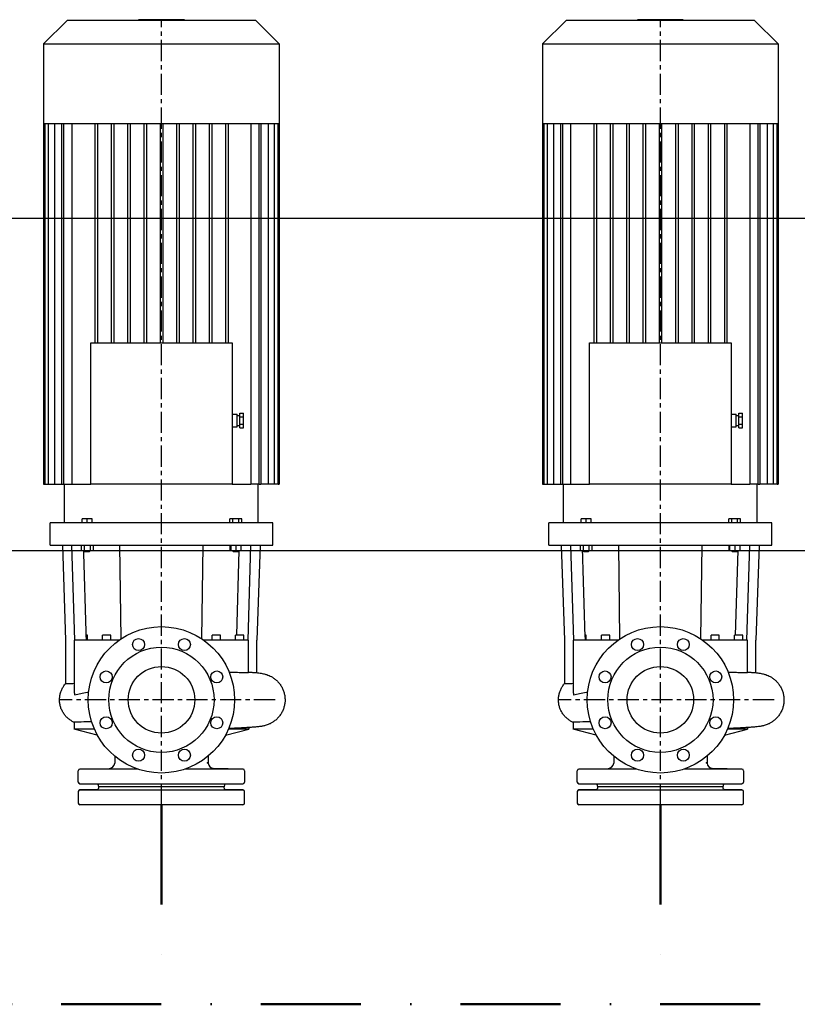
# Model space of a CAD drawing. Header units: millimetres. Extents: x 196 to 1773810, y -221320 to 153872.
# Tile 243 of 256: x 1201025 to 1202194, y -200257 to -198777. Entities that reach past the tile are written whole.
import ezdxf

# ---------------------------------------------------------------- set-up
doc = ezdxf.new("R2010")
doc.units = ezdxf.units.MM
doc.linetypes.add('CENTER', pattern=[50.8, 31.75, -6.35, 6.35, -6.35])
doc.linetypes.add('DASHDOT', pattern=[1, 0.5, -0.25, 0, -0.25])
for name, color, linetype, lineweight in [('00_Основной', 163, 'Continuous', 40), ('эл.освещ', 1, 'Continuous', 50), ('электрика', 1, 'Continuous', 140), ('中心线', 1, 'CENTER', 25)]:
    doc.layers.add(name, color=color, linetype=linetype, lineweight=lineweight)
doc.styles.add('Times New Roman', font='times.ttf')

msp = doc.modelspace()

# ---------------------------------------------------------------- linework, layer by layer
at = {"color": 252, "lineweight": 30, "ltscale": 10, "elevation": 0}
msp.add_lwpolyline([(1200260.7, -199075.2), (1202964.9, -199075.2), (1202964.9, -199575.2), (1200260.7, -199575.2)], close=True, dxfattribs=at)
at = {"layer": '00_Основной', "lineweight": 25, "ltscale": 10}
for p, q in [((1201096.1, -198778, 0), (1201060.7, -198813.4, 0)), ((1201379.5, -198778, 0), (1201096.1, -198778, 0)), ((1201272.3, -198777, 0), (1201203.4, -198777, 0)), ((1201203.4, -198778, 0), (1201203.4, -198777, 0)), ((1201272.3, -198778, 0), (1201272.3, -198777, 0)), ((1201379.5, -198778, 0), (1201414.9, -198813.4, 0)), ((1201846.1, -198778, 0), (1201810.7, -198813.4, 0)), ((1202129.5, -198778, 0), (1201846.1, -198778, 0)), ((1202022.3, -198777, 0), (1201953.4, -198777, 0)), ((1201953.4, -198778, 0), (1201953.4, -198777, 0)), ((1202022.3, -198778, 0), (1202022.3, -198777, 0)), ((1202129.5, -198778, 0), (1202164.9, -198813.4, 0)), ((1201060.7, -198813.4, 0), (1201414.9, -198813.4, 0)), ((1201060.7, -198813.4, 0), (1201060.7, -198933.1, 0)), ((1201414.9, -198813.4, 0), (1201414.9, -198933.1, 0)), ((1201810.7, -198813.4, 0), (1202164.9, -198813.4, 0)), ((1201810.7, -198813.4, 0), (1201810.7, -198933.1, 0)), ((1202164.9, -198813.4, 0), (1202164.9, -198933.1, 0)), ((1201060.7, -198933.1, 0), (1201062.4, -198933.1, 0)), ((1201060.7, -198933.1, 0), (1201060.7, -199475.2, 0)), ((1201062.4, -198933.1, 0), (1201067.8, -198933.1, 0)), ((1201062.4, -198933.1, 0), (1201062.4, -199475.2, 0)), ((1201067.7, -198933.1, 0), (1201067.7, -199475.2, 0)), ((1201067.8, -198933.1, 0), (1201077.1, -198933.1, 0)), ((1201076.9, -198933.1, 0), (1201076.9, -199475.2, 0)), ((1201077.1, -198933.1, 0), (1201091.1, -198933.1, 0)), ((1201088.2, -199475.2, 0), (1201088.2, -198933.1, 0)), ((1201090.7, -198933.1, 0), (1201090.7, -199475.2, 0)), ((1201091.1, -198933.1, 0), (1201138.6, -198933.1, 0)), ((1201103.4, -199475.2, 0), (1201103.4, -198933.1, 0)), ((1201137.8, -198933.1, 0), (1201137.8, -199262.7, 0)), ((1201138.6, -198933.1, 0), (1201163.4, -198933.1, 0)), ((1201141.6, -198933.1, 0), (1201141.6, -199262.7, 0)), ((1201162.3, -198933.1, 0), (1201162.3, -199262.7, 0)), ((1201163.4, -198933.1, 0), (1201188.2, -198933.1, 0)), ((1201166.1, -198933.1, 0), (1201166.1, -199262.7, 0)), ((1201186.8, -198933.1, 0), (1201186.8, -199262.7, 0)), ((1201188.2, -198933.1, 0), (1201213, -198933.1, 0)), ((1201190.7, -198933.1, 0), (1201190.7, -199262.7, 0)), ((1201211.4, -198933.1, 0), (1201211.4, -199262.7, 0)), ((1201213, -198933.1, 0), (1201237.8, -198933.1, 0)), ((1201215.2, -198933.1, 0), (1201215.2, -199262.7, 0)), ((1201235.9, -198933.1, 0), (1201235.9, -199262.7, 0)), ((1201237.8, -198933.1, 0), (1201262.6, -198933.1, 0)), ((1201239.7, -198933.1, 0), (1201239.7, -199262.7, 0)), ((1201260.4, -198933.1, 0), (1201260.4, -199262.7, 0)), ((1201262.6, -198933.1, 0), (1201287.4, -198933.1, 0)), ((1201264.3, -198933.1, 0), (1201264.3, -199262.7, 0)), ((1201285, -198933.1, 0), (1201285, -199262.7, 0)), ((1201287.4, -198933.1, 0), (1201312.2, -198933.1, 0)), ((1201288.8, -198933.1, 0), (1201288.8, -199262.7, 0)), ((1201309.5, -198933.1, 0), (1201309.5, -199262.7, 0)), ((1201312.2, -198933.1, 0), (1201337, -198933.1, 0)), ((1201313.3, -198933.1, 0), (1201313.3, -199262.7, 0)), ((1201334, -198933.1, 0), (1201334, -199262.7, 0)), ((1201337, -198933.1, 0), (1201384.6, -198933.1, 0)), ((1201337.9, -198933.1, 0), (1201337.9, -199262.7, 0)), ((1201372.2, -198933.1, 0), (1201372.2, -199475.2, 0)), ((1201384.6, -198933.1, 0), (1201398.6, -198933.1, 0)), ((1201384.9, -199475.2, 0), (1201384.9, -198933.1, 0)), ((1201387.4, -198933.1, 0), (1201387.4, -199475.2, 0)), ((1201398.6, -198933.1, 0), (1201407.9, -198933.1, 0)), ((1201398.7, -199475.2, 0), (1201398.7, -198933.1, 0)), ((1201407.9, -198933.1, 0), (1201413.2, -198933.1, 0)), ((1201407.9, -199475.2, 0), (1201407.9, -198933.1, 0)), ((1201413.2, -198933.1, 0), (1201414.9, -198933.1, 0)), ((1201413.2, -199475.2, 0), (1201413.2, -198933.1, 0)), ((1201414.9, -198933.1, 0), (1201414.9, -199475.2, 0)), ((1201810.7, -198933.1, 0), (1201812.4, -198933.1, 0)), ((1201810.7, -198933.1, 0), (1201810.7, -199475.2, 0)), ((1201812.4, -198933.1, 0), (1201817.8, -198933.1, 0)), ((1201812.4, -198933.1, 0), (1201812.4, -199475.2, 0)), ((1201817.7, -198933.1, 0), (1201817.7, -199475.2, 0)), ((1201817.8, -198933.1, 0), (1201827.1, -198933.1, 0)), ((1201826.9, -198933.1, 0), (1201826.9, -199475.2, 0)), ((1201827.1, -198933.1, 0), (1201841.1, -198933.1, 0)), ((1201838.2, -199475.2, 0), (1201838.2, -198933.1, 0)), ((1201840.7, -198933.1, 0), (1201840.7, -199475.2, 0)), ((1201841.1, -198933.1, 0), (1201888.6, -198933.1, 0)), ((1201853.4, -199475.2, 0), (1201853.4, -198933.1, 0)), ((1201887.8, -198933.1, 0), (1201887.8, -199262.7, 0)), ((1201888.6, -198933.1, 0), (1201913.4, -198933.1, 0)), ((1201891.6, -198933.1, 0), (1201891.6, -199262.7, 0)), ((1201912.3, -198933.1, 0), (1201912.3, -199262.7, 0)), ((1201913.4, -198933.1, 0), (1201938.2, -198933.1, 0)), ((1201916.1, -198933.1, 0), (1201916.1, -199262.7, 0)), ((1201936.8, -198933.1, 0), (1201936.8, -199262.7, 0)), ((1201938.2, -198933.1, 0), (1201963, -198933.1, 0)), ((1201940.7, -198933.1, 0), (1201940.7, -199262.7, 0)), ((1201961.4, -198933.1, 0), (1201961.4, -199262.7, 0)), ((1201963, -198933.1, 0), (1201987.8, -198933.1, 0)), ((1201965.2, -198933.1, 0), (1201965.2, -199262.7, 0)), ((1201985.9, -198933.1, 0), (1201985.9, -199262.7, 0)), ((1201987.8, -198933.1, 0), (1202012.6, -198933.1, 0)), ((1201989.7, -198933.1, 0), (1201989.7, -199262.7, 0)), ((1202010.4, -198933.1, 0), (1202010.4, -199262.7, 0)), ((1202012.6, -198933.1, 0), (1202037.4, -198933.1, 0)), ((1202014.3, -198933.1, 0), (1202014.3, -199262.7, 0)), ((1202035, -198933.1, 0), (1202035, -199262.7, 0)), ((1202037.4, -198933.1, 0), (1202062.2, -198933.1, 0)), ((1202038.8, -198933.1, 0), (1202038.8, -199262.7, 0)), ((1202059.5, -198933.1, 0), (1202059.5, -199262.7, 0)), ((1202062.2, -198933.1, 0), (1202087, -198933.1, 0)), ((1202063.3, -198933.1, 0), (1202063.3, -199262.7, 0)), ((1202084, -198933.1, 0), (1202084, -199262.7, 0)), ((1202087, -198933.1, 0), (1202134.6, -198933.1, 0)), ((1202087.9, -198933.1, 0), (1202087.9, -199262.7, 0)), ((1202122.2, -198933.1, 0), (1202122.2, -199475.2, 0)), ((1202134.6, -198933.1, 0), (1202148.6, -198933.1, 0)), ((1202134.9, -199475.2, 0), (1202134.9, -198933.1, 0)), ((1202137.4, -198933.1, 0), (1202137.4, -199475.2, 0)), ((1202148.6, -198933.1, 0), (1202157.9, -198933.1, 0)), ((1202148.7, -199475.2, 0), (1202148.7, -198933.1, 0)), ((1202157.9, -198933.1, 0), (1202163.2, -198933.1, 0)), ((1202157.9, -199475.2, 0), (1202157.9, -198933.1, 0)), ((1202163.2, -198933.1, 0), (1202164.9, -198933.1, 0)), ((1202163.2, -199475.2, 0), (1202163.2, -198933.1, 0)), ((1202164.9, -198933.1, 0), (1202164.9, -199475.2, 0)), ((1201131.5, -199475.2, 0), (1201131.5, -199262.7, 0)), ((1201131.5, -199262.7, 0), (1201344.1, -199262.7, 0)), ((1201344.1, -199262.7, 0), (1201344.1, -199475.2, 0)), ((1201881.5, -199475.2, 0), (1201881.5, -199262.7, 0)), ((1201881.5, -199262.7, 0), (1202094.1, -199262.7, 0)), ((1202094.1, -199262.7, 0), (1202094.1, -199475.2, 0)), ((1201344.1, -199369.9, 0), (1201351.8, -199369.9, 0)), ((1201351.8, -199379.5, 0), (1201351.8, -199369.9, 0)), ((1201351.8, -199371.8, 0), (1201355.6, -199371.8, 0)), ((1201355.6, -199368.4, 0), (1201361.3, -199368.4, 0)), ((1201355.6, -199373.9, 0), (1201355.6, -199368.4, 0)), ((1201355.6, -199373.9, 0), (1201361.3, -199373.9, 0)), ((1201355.6, -199385, 0), (1201355.6, -199373.9, 0)), ((1201361.3, -199373.9, 0), (1201361.3, -199368.4, 0)), ((1201361.3, -199385, 0), (1201361.3, -199373.9, 0)), ((1202094.1, -199369.9, 0), (1202101.8, -199369.9, 0)), ((1202101.8, -199379.5, 0), (1202101.8, -199369.9, 0)), ((1202101.8, -199371.8, 0), (1202105.6, -199371.8, 0)), ((1202105.6, -199368.4, 0), (1202111.3, -199368.4, 0)), ((1202105.6, -199373.9, 0), (1202105.6, -199368.4, 0)), ((1202105.6, -199373.9, 0), (1202111.3, -199373.9, 0)), ((1202105.6, -199385, 0), (1202105.6, -199373.9, 0)), ((1202111.3, -199373.9, 0), (1202111.3, -199368.4, 0)), ((1202111.3, -199385, 0), (1202111.3, -199373.9, 0)), ((1201344.1, -199389, 0), (1201351.8, -199389, 0)), ((1201351.8, -199389, 0), (1201351.8, -199379.5, 0)), ((1201351.8, -199387.1, 0), (1201355.6, -199387.1, 0)), ((1201355.6, -199385, 0), (1201361.3, -199385, 0)), ((1201355.6, -199390.5, 0), (1201355.6, -199385, 0)), ((1201355.6, -199390.5, 0), (1201361.3, -199390.5, 0)), ((1201361.3, -199390.5, 0), (1201361.3, -199385, 0)), ((1202094.1, -199389, 0), (1202101.8, -199389, 0)), ((1202101.8, -199389, 0), (1202101.8, -199379.5, 0)), ((1202101.8, -199387.1, 0), (1202105.6, -199387.1, 0)), ((1202105.6, -199385, 0), (1202111.3, -199385, 0)), ((1202105.6, -199390.5, 0), (1202105.6, -199385, 0)), ((1202105.6, -199390.5, 0), (1202111.3, -199390.5, 0)), ((1202111.3, -199390.5, 0), (1202111.3, -199385, 0)), ((1201060.7, -199475.2, 0), (1201062.4, -199475.2, 0)), ((1201062.4, -199475.2, 0), (1201064.3, -199475.2, 0)), ((1201064.3, -199475.2, 0), (1201067.7, -199475.2, 0)), ((1201067.7, -199475.2, 0), (1201069.6, -199475.2, 0)), ((1201069.6, -199475.2, 0), (1201076.9, -199475.2, 0)), ((1201076.9, -199475.2, 0), (1201078.8, -199475.2, 0)), ((1201078.8, -199475.2, 0), (1201088.2, -199475.2, 0)), ((1201088.2, -199475.2, 0), (1201090.7, -199475.2, 0)), ((1201090.7, -199475.2, 0), (1201092.7, -199475.2, 0)), ((1201092.3, -199533.2, 0), (1201092.3, -199475.2, 0)), ((1201092.7, -199475.2, 0), (1201103.4, -199475.2, 0)), ((1201103.4, -199475.2, 0), (1201131.5, -199475.2, 0)), ((1201344.1, -199475.2, 0), (1201131.5, -199475.2, 0)), ((1201344.1, -199475.2, 0), (1201372.2, -199475.2, 0)), ((1201383, -199475.2, 0), (1201372.2, -199475.2, 0)), ((1201384.9, -199475.2, 0), (1201383, -199475.2, 0)), ((1201383.4, -199533.2, 0), (1201383.4, -199475.2, 0)), ((1201384.9, -199475.2, 0), (1201387.4, -199475.2, 0)), ((1201396.8, -199475.2, 0), (1201387.4, -199475.2, 0)), ((1201398.7, -199475.2, 0), (1201396.8, -199475.2, 0)), ((1201406, -199475.2, 0), (1201398.7, -199475.2, 0)), ((1201407.9, -199475.2, 0), (1201406, -199475.2, 0)), ((1201411.3, -199475.2, 0), (1201407.9, -199475.2, 0)), ((1201413.2, -199475.2, 0), (1201411.3, -199475.2, 0)), ((1201413.2, -199475.2, 0), (1201414.9, -199475.2, 0)), ((1201810.7, -199475.2, 0), (1201812.4, -199475.2, 0)), ((1201812.4, -199475.2, 0), (1201814.3, -199475.2, 0)), ((1201814.3, -199475.2, 0), (1201817.7, -199475.2, 0)), ((1201817.7, -199475.2, 0), (1201819.6, -199475.2, 0)), ((1201819.6, -199475.2, 0), (1201826.9, -199475.2, 0)), ((1201826.9, -199475.2, 0), (1201828.8, -199475.2, 0)), ((1201828.8, -199475.2, 0), (1201838.2, -199475.2, 0)), ((1201838.2, -199475.2, 0), (1201840.7, -199475.2, 0)), ((1201840.7, -199475.2, 0), (1201842.7, -199475.2, 0)), ((1201842.3, -199533.2, 0), (1201842.3, -199475.2, 0)), ((1201842.7, -199475.2, 0), (1201853.4, -199475.2, 0)), ((1201853.4, -199475.2, 0), (1201881.5, -199475.2, 0)), ((1202094.1, -199475.2, 0), (1201881.5, -199475.2, 0)), ((1202094.1, -199475.2, 0), (1202122.2, -199475.2, 0)), ((1202133, -199475.2, 0), (1202122.2, -199475.2, 0)), ((1202134.9, -199475.2, 0), (1202133, -199475.2, 0)), ((1202133.4, -199533.2, 0), (1202133.4, -199475.2, 0)), ((1202134.9, -199475.2, 0), (1202137.4, -199475.2, 0)), ((1202146.8, -199475.2, 0), (1202137.4, -199475.2, 0)), ((1202148.7, -199475.2, 0), (1202146.8, -199475.2, 0)), ((1202156, -199475.2, 0), (1202148.7, -199475.2, 0)), ((1202157.9, -199475.2, 0), (1202156, -199475.2, 0)), ((1202161.3, -199475.2, 0), (1202157.9, -199475.2, 0)), ((1202163.2, -199475.2, 0), (1202161.3, -199475.2, 0)), ((1202163.2, -199475.2, 0), (1202164.9, -199475.2, 0)), ((1201405.4, -199533.2, 0), (1201070.3, -199533.2, 0)), ((1201070.3, -199566.8, 0), (1201070.3, -199533.2, 0)), ((1201126.1, -199527.1, 0), (1201118.5, -199527.1, 0)), ((1201118.5, -199533.2, 0), (1201118.5, -199527.1, 0)), ((1201126.1, -199533.2, 0), (1201126.1, -199527.1, 0)), ((1201133.8, -199527.1, 0), (1201126.1, -199527.1, 0)), ((1201133.8, -199533.2, 0), (1201133.8, -199527.1, 0)), ((1201345.1, -199527.1, 0), (1201340.7, -199527.1, 0)), ((1201340.7, -199533.2, 0), (1201340.7, -199527.1, 0)), ((1201353.9, -199527.1, 0), (1201345.1, -199527.1, 0)), ((1201345.1, -199533.2, 0), (1201345.1, -199527.1, 0)), ((1201358.4, -199527.1, 0), (1201353.9, -199527.1, 0)), ((1201353.9, -199533.2, 0), (1201353.9, -199527.1, 0)), ((1201358.4, -199533.2, 0), (1201358.4, -199527.1, 0)), ((1201405.4, -199566.8, 0), (1201405.4, -199533.2, 0)), ((1202155.4, -199533.2, 0), (1201820.3, -199533.2, 0)), ((1201820.3, -199566.8, 0), (1201820.3, -199533.2, 0)), ((1201876.1, -199527.1, 0), (1201868.5, -199527.1, 0)), ((1201868.5, -199533.2, 0), (1201868.5, -199527.1, 0)), ((1201876.1, -199533.2, 0), (1201876.1, -199527.1, 0)), ((1201883.8, -199527.1, 0), (1201876.1, -199527.1, 0)), ((1201883.8, -199533.2, 0), (1201883.8, -199527.1, 0)), ((1202095.1, -199527.1, 0), (1202090.7, -199527.1, 0)), ((1202090.7, -199533.2, 0), (1202090.7, -199527.1, 0)), ((1202103.9, -199527.1, 0), (1202095.1, -199527.1, 0)), ((1202095.1, -199533.2, 0), (1202095.1, -199527.1, 0)), ((1202108.4, -199527.1, 0), (1202103.9, -199527.1, 0)), ((1202103.9, -199533.2, 0), (1202103.9, -199527.1, 0)), ((1202108.4, -199533.2, 0), (1202108.4, -199527.1, 0)), ((1202155.4, -199566.8, 0), (1202155.4, -199533.2, 0)), ((1201070.3, -199566.8, 0), (1201237.8, -199566.8, 0)), ((1201094.2, -199709.4, 0), (1201089.4, -199566.8, 0)), ((1201107.7, -199709.4, 0), (1201103.3, -199566.8, 0)), ((1201117.3, -199566.8, 0), (1201117.3, -199574.8, 0)), ((1201121.7, -199566.8, 0), (1201121.7, -199574.8, 0)), ((1201130.5, -199566.8, 0), (1201130.5, -199574.8, 0)), ((1201135, -199566.8, 0), (1201135, -199574.8, 0)), ((1201177.1, -199707.5, 0), (1201175.1, -199566.8, 0)), ((1201237.8, -199566.8, 0), (1201405.4, -199566.8, 0)), ((1201298.5, -199707.5, 0), (1201300.5, -199566.8, 0)), ((1201340.7, -199566.8, 0), (1201340.7, -199574.8, 0)), ((1201341.9, -199566.8, 0), (1201341.9, -199574.8, 0)), ((1201349.5, -199566.8, 0), (1201349.5, -199574.8, 0)), ((1201357.2, -199566.8, 0), (1201357.2, -199574.8, 0)), ((1201368, -199709.4, 0), (1201372.3, -199566.8, 0)), ((1201386.2, -199566.8, 0), (1201381.4, -199709.4, 0)), ((1201820.3, -199566.8, 0), (1201987.8, -199566.8, 0)), ((1201844.2, -199709.4, 0), (1201839.4, -199566.8, 0)), ((1201857.7, -199709.4, 0), (1201853.3, -199566.8, 0)), ((1201867.3, -199566.8, 0), (1201867.3, -199574.8, 0)), ((1201871.7, -199566.8, 0), (1201871.7, -199574.8, 0)), ((1201880.5, -199566.8, 0), (1201880.5, -199574.8, 0)), ((1201885, -199566.8, 0), (1201885, -199574.8, 0)), ((1201927.1, -199707.5, 0), (1201925.1, -199566.8, 0)), ((1201987.8, -199566.8, 0), (1202155.4, -199566.8, 0)), ((1202048.5, -199707.5, 0), (1202050.5, -199566.8, 0)), ((1202090.7, -199566.8, 0), (1202090.7, -199574.8, 0)), ((1202091.9, -199566.8, 0), (1202091.9, -199574.8, 0)), ((1202099.5, -199566.8, 0), (1202099.5, -199574.8, 0)), ((1202107.2, -199566.8, 0), (1202107.2, -199574.8, 0)), ((1202118, -199709.4, 0), (1202122.3, -199566.8, 0)), ((1202136.2, -199566.8, 0), (1202131.4, -199709.4, 0)), ((1201117.3, -199574.8, 0), (1201121.7, -199574.8, 0)), ((1201121.3, -199574.8, 0), (1201121.3, -199575.4, 0)), ((1201126.1, -199575.4, 0), (1201121.3, -199575.4, 0)), ((1201122.3, -199576.3, 0), (1201121.3, -199575.4, 0)), ((1201121.7, -199574.8, 0), (1201130.5, -199574.8, 0)), ((1201122.3, -199576.3, 0), (1201126.1, -199576.3, 0)), ((1201130.9, -199575.4, 0), (1201126.1, -199575.4, 0)), ((1201126.1, -199576.3, 0), (1201129.9, -199576.3, 0)), ((1201129.9, -199576.3, 0), (1201130.9, -199575.4, 0)), ((1201130.5, -199574.8, 0), (1201135, -199574.8, 0)), ((1201130.9, -199574.8, 0), (1201130.9, -199575.4, 0)), ((1201340.7, -199574.8, 0), (1201341.9, -199574.8, 0)), ((1201341.9, -199574.8, 0), (1201349.5, -199574.8, 0)), ((1201344.7, -199574.8, 0), (1201344.7, -199575.4, 0)), ((1201354.3, -199575.4, 0), (1201344.7, -199575.4, 0)), ((1201345.7, -199576.3, 0), (1201344.7, -199575.4, 0)), ((1201345.7, -199576.3, 0), (1201353.4, -199576.3, 0)), ((1201349.5, -199574.8, 0), (1201357.2, -199574.8, 0)), ((1201350.9, -199701.8, 0), (1201354.7, -199574.8, 0)), ((1201353.4, -199576.3, 0), (1201354.3, -199575.4, 0)), ((1201354.3, -199574.8, 0), (1201354.3, -199575.4, 0)), ((1201867.3, -199574.8, 0), (1201871.7, -199574.8, 0)), ((1201871.3, -199574.8, 0), (1201871.3, -199575.4, 0)), ((1201876.1, -199575.4, 0), (1201871.3, -199575.4, 0)), ((1201872.3, -199576.3, 0), (1201871.3, -199575.4, 0)), ((1201871.7, -199574.8, 0), (1201880.5, -199574.8, 0)), ((1201872.3, -199576.3, 0), (1201876.1, -199576.3, 0)), ((1201880.9, -199575.4, 0), (1201876.1, -199575.4, 0)), ((1201876.1, -199576.3, 0), (1201879.9, -199576.3, 0)), ((1201879.9, -199576.3, 0), (1201880.9, -199575.4, 0)), ((1201880.5, -199574.8, 0), (1201885, -199574.8, 0)), ((1201880.9, -199574.8, 0), (1201880.9, -199575.4, 0)), ((1202090.7, -199574.8, 0), (1202091.9, -199574.8, 0)), ((1202091.9, -199574.8, 0), (1202099.5, -199574.8, 0)), ((1202094.7, -199574.8, 0), (1202094.7, -199575.4, 0)), ((1202104.3, -199575.4, 0), (1202094.7, -199575.4, 0)), ((1202095.7, -199576.3, 0), (1202094.7, -199575.4, 0)), ((1202095.7, -199576.3, 0), (1202103.4, -199576.3, 0)), ((1202099.5, -199574.8, 0), (1202107.2, -199574.8, 0)), ((1202100.9, -199701.8, 0), (1202104.7, -199574.8, 0)), ((1202103.4, -199576.3, 0), (1202104.3, -199575.4, 0)), ((1202104.3, -199574.8, 0), (1202104.3, -199575.4, 0)), ((1201126.4, -199701.8, 0), (1201124.8, -199701.8, 0)), ((1201126.4, -199709.4, 0), (1201126.4, -199701.8, 0)), ((1201161.7, -199701.8, 0), (1201149.2, -199701.8, 0)), ((1201149.2, -199709.4, 0), (1201149.2, -199701.8, 0)), ((1201161.7, -199709.4, 0), (1201161.7, -199701.8, 0)), ((1201320.2, -199701.8, 0), (1201314, -199701.8, 0)), ((1201314, -199709.4, 0), (1201314, -199701.8, 0)), ((1201326.4, -199701.8, 0), (1201320.2, -199701.8, 0)), ((1201326.4, -199709.4, 0), (1201326.4, -199701.8, 0)), ((1201361.7, -199701.8, 0), (1201349.2, -199701.8, 0)), ((1201349.2, -199709.4, 0), (1201349.2, -199701.8, 0)), ((1201361.7, -199709.4, 0), (1201361.7, -199701.8, 0)), ((1201876.4, -199701.8, 0), (1201874.8, -199701.8, 0)), ((1201876.4, -199709.4, 0), (1201876.4, -199701.8, 0)), ((1201911.7, -199701.8, 0), (1201899.2, -199701.8, 0)), ((1201899.2, -199709.4, 0), (1201899.2, -199701.8, 0)), ((1201911.7, -199709.4, 0), (1201911.7, -199701.8, 0)), ((1202070.2, -199701.8, 0), (1202064, -199701.8, 0)), ((1202064, -199709.4, 0), (1202064, -199701.8, 0)), ((1202076.4, -199701.8, 0), (1202070.2, -199701.8, 0)), ((1202076.4, -199709.4, 0), (1202076.4, -199701.8, 0)), ((1202111.7, -199701.8, 0), (1202099.2, -199701.8, 0)), ((1202099.2, -199709.4, 0), (1202099.2, -199701.8, 0)), ((1202111.7, -199709.4, 0), (1202111.7, -199701.8, 0)), ((1201094.2, -199774.5, 0), (1201094.2, -199709.4, 0)), ((1201107.7, -199709.4, 0), (1201107, -199709.4, 0)), ((1201107, -199789.1, 0), (1201107, -199709.4, 0)), ((1201157, -199709.4, 0), (1201107.7, -199709.4, 0)), ((1201163.7, -199709.4, 0), (1201157, -199709.4, 0)), ((1201170.1, -199709.4, 0), (1201163.7, -199709.4, 0)), ((1201174.3, -199709.4, 0), (1201170.1, -199709.4, 0)), ((1201305.6, -199709.4, 0), (1201301.4, -199709.4, 0)), ((1201312, -199709.4, 0), (1201305.6, -199709.4, 0)), ((1201318.7, -199709.4, 0), (1201312, -199709.4, 0)), ((1201367.9, -199709.4, 0), (1201318.7, -199709.4, 0)), ((1201368.7, -199709.4, 0), (1201367.9, -199709.4, 0)), ((1201368.7, -199758.1, 0), (1201368.7, -199709.4, 0)), ((1201381.4, -199758.5, 0), (1201381.4, -199709.4, 0)), ((1201844.2, -199774.5, 0), (1201844.2, -199709.4, 0)), ((1201857.7, -199709.4, 0), (1201857, -199709.4, 0)), ((1201857, -199789.1, 0), (1201857, -199709.4, 0)), ((1201907, -199709.4, 0), (1201857.7, -199709.4, 0)), ((1201913.7, -199709.4, 0), (1201907, -199709.4, 0)), ((1201920.1, -199709.4, 0), (1201913.7, -199709.4, 0)), ((1201924.3, -199709.4, 0), (1201920.1, -199709.4, 0)), ((1202055.6, -199709.4, 0), (1202051.4, -199709.4, 0)), ((1202062, -199709.4, 0), (1202055.6, -199709.4, 0)), ((1202068.7, -199709.4, 0), (1202062, -199709.4, 0)), ((1202117.9, -199709.4, 0), (1202068.7, -199709.4, 0)), ((1202118.7, -199709.4, 0), (1202117.9, -199709.4, 0)), ((1202118.7, -199758.1, 0), (1202118.7, -199709.4, 0)), ((1202131.4, -199758.5, 0), (1202131.4, -199709.4, 0)), ((1201368.7, -199758.1, 0), (1201368.7, -199758.1, 0)), ((1202118.7, -199758.1, 0), (1202118.7, -199758.1, 0)), ((1201106.6, -199832.9, 0), (1201106.6, -199843.3, 0)), ((1201856.6, -199832.9, 0), (1201856.6, -199843.3, 0)), ((1201137, -199843.3, 0), (1201106.6, -199843.3, 0)), ((1201141.4, -199852.1, 0), (1201106.6, -199843.3, 0)), ((1201334.3, -199852.1, 0), (1201369, -199843.3, 0)), ((1201369, -199843.3, 0), (1201338.6, -199843.3, 0)), ((1201369, -199840.9, 0), (1201369, -199843.3, 0)), ((1201887, -199843.3, 0), (1201856.6, -199843.3, 0)), ((1201891.4, -199852.1, 0), (1201856.6, -199843.3, 0)), ((1202084.3, -199852.1, 0), (1202119, -199843.3, 0)), ((1202119, -199843.3, 0), (1202088.6, -199843.3, 0)), ((1202119, -199840.9, 0), (1202119, -199843.3, 0)), ((1201167.6, -199883.9, 0), (1201167.6, -199894.5, 0)), ((1201308, -199883.9, 0), (1201308, -199894.5, 0)), ((1201917.6, -199883.9, 0), (1201917.6, -199894.5, 0)), ((1202058, -199883.9, 0), (1202058, -199894.5, 0)), ((1201112.8, -199922.8, 0), (1201112.8, -199905.7, 0)), ((1201115.3, -199903.2, 0), (1201159.6, -199902.4, 0)), ((1201201.9, -199903.2, 0), (1201115.3, -199903.2, 0)), ((1201360.4, -199903.2, 0), (1201273.8, -199903.2, 0)), ((1201360.4, -199903.2, 0), (1201316, -199902.4, 0)), ((1201362.8, -199905.7, 0), (1201362.8, -199922.8, 0)), ((1201862.8, -199922.8, 0), (1201862.8, -199905.7, 0)), ((1201865.3, -199903.2, 0), (1201909.6, -199902.4, 0)), ((1201951.9, -199903.2, 0), (1201865.3, -199903.2, 0)), ((1202110.4, -199903.2, 0), (1202023.8, -199903.2, 0)), ((1202110.4, -199903.2, 0), (1202066, -199902.4, 0)), ((1202112.8, -199905.7, 0), (1202112.8, -199922.8, 0)), ((1201112.8, -199937.2, 0), (1201112.8, -199954.3, 0)), ((1201115.3, -199925.3, 0), (1201237.8, -199925.3, 0)), ((1201141.9, -199926, 0), (1201115.3, -199925.3, 0)), ((1201141.9, -199934, 0), (1201115.3, -199934.7, 0)), ((1201115.3, -199934.7, 0), (1201237.8, -199934.7, 0)), ((1201143.7, -199930, 0), (1201142.8, -199926.7, 0)), ((1201143.7, -199930, 0), (1201142.8, -199933.3, 0)), ((1201331.9, -199930, 0), (1201143.7, -199930, 0)), ((1201237.8, -199925.3, 0), (1201360.4, -199925.3, 0)), ((1201237.8, -199934.7, 0), (1201360.4, -199934.7, 0)), ((1201332.8, -199926.7, 0), (1201331.9, -199930, 0)), ((1201332.8, -199933.3, 0), (1201331.9, -199930, 0)), ((1201360.4, -199925.3, 0), (1201333.8, -199926, 0)), ((1201360.4, -199934.7, 0), (1201333.8, -199934, 0)), ((1201362.8, -199954.3, 0), (1201362.8, -199937.2, 0)), ((1201862.8, -199937.2, 0), (1201862.8, -199954.3, 0)), ((1201865.3, -199925.3, 0), (1201987.8, -199925.3, 0)), ((1201891.9, -199926, 0), (1201865.3, -199925.3, 0)), ((1201891.9, -199934, 0), (1201865.3, -199934.7, 0)), ((1201865.3, -199934.7, 0), (1201987.8, -199934.7, 0)), ((1201893.7, -199930, 0), (1201892.8, -199926.7, 0)), ((1201893.7, -199930, 0), (1201892.8, -199933.3, 0)), ((1202081.9, -199930, 0), (1201893.7, -199930, 0)), ((1201987.8, -199925.3, 0), (1202110.4, -199925.3, 0)), ((1201987.8, -199934.7, 0), (1202110.4, -199934.7, 0)), ((1202082.8, -199926.7, 0), (1202081.9, -199930, 0)), ((1202082.8, -199933.3, 0), (1202081.9, -199930, 0)), ((1202110.4, -199925.3, 0), (1202083.8, -199926, 0)), ((1202110.4, -199934.7, 0), (1202083.8, -199934, 0)), ((1202112.8, -199954.3, 0), (1202112.8, -199937.2, 0)), ((1201360.4, -199956.8, 0), (1201115.3, -199956.8, 0)), ((1202110.4, -199956.8, 0), (1201865.3, -199956.8, 0))]:
    msp.add_line(p, q, dxfattribs=at)
for centre, radius in [((1201237.8, -199799.2, 0), 110), ((1201987.8, -199799.2, 0), 110), ((1201203.4, -199716.1, 0), 9), ((1201272.3, -199716.1, 0), 9), ((1201953.4, -199716.1, 0), 9), ((1202022.3, -199716.1, 0), 9), ((1201237.8, -199799.2, 0), 79.1), ((1201987.8, -199799.2, 0), 79.1), ((1201154.7, -199764.8, 0), 9), ((1201237.8, -199799.2, 0), 50), ((1201321, -199764.8, 0), 9), ((1201904.7, -199764.8, 0), 9), ((1201987.8, -199799.2, 0), 50), ((1202071, -199764.8, 0), 9), ((1201154.7, -199833.7, 0), 9), ((1201321, -199833.7, 0), 9), ((1201904.7, -199833.7, 0), 9), ((1202071, -199833.7, 0), 9), ((1201203.4, -199882.4, 0), 9), ((1201272.3, -199882.4, 0), 9), ((1201953.4, -199882.4, 0), 9), ((1202022.3, -199882.4, 0), 9)]:
    msp.add_circle(centre, radius, dxfattribs=at)
for centre, radius, start, end in [((1201158.5, -199893.3, 0), 9.2, 277.0004, 352.4928), ((1201317.1, -199893.3, 0), 9.2, 187.5072, 262.9996), ((1201908.5, -199893.3, 0), 9.2, 277.0004, 352.4928), ((1202067.1, -199893.3, 0), 9.2, 187.5072, 262.9996), ((1201115.3, -199905.7, 0), 2.5, 91, 180), ((1201360.3, -199905.7, 0), 2.5, 0, 89), ((1201865.3, -199905.7, 0), 2.5, 91, 180), ((1202110.3, -199905.7, 0), 2.5, 0, 89), ((1201115.3, -199922.8, 0), 2.5, 180, 268.5), ((1201360.3, -199922.8, 0), 2.5, 271.5, 0), ((1201865.3, -199922.8, 0), 2.5, 180, 268.5), ((1202110.3, -199922.8, 0), 2.5, 271.5, 0), ((1201115.3, -199937.2, 0), 2.5, 91.5, 180), ((1201141.8, -199927, 0), 1, 15, 88.5), ((1201141.8, -199933, 0), 1, 271.5, 345), ((1201333.8, -199927, 0), 1, 91.5, 165), ((1201333.8, -199933, 0), 1, 195, 268.5), ((1201360.3, -199937.2, 0), 2.5, 0, 88.5), ((1201865.3, -199937.2, 0), 2.5, 91.5, 180), ((1201891.8, -199927, 0), 1, 15, 88.5), ((1201891.8, -199933, 0), 1, 271.5, 345), ((1202083.8, -199927, 0), 1, 91.5, 165), ((1202083.8, -199933, 0), 1, 195, 268.5), ((1202110.3, -199937.2, 0), 2.5, 0, 88.5), ((1201115.3, -199954.3, 0), 2.5, 180, 269), ((1201360.3, -199954.3, 0), 2.5, 271, 0), ((1201865.3, -199954.3, 0), 2.5, 180, 269), ((1202110.3, -199954.3, 0), 2.5, 271, 0)]:
    msp.add_arc(centre, radius, start, end, dxfattribs=at)
for points in [[(1201125, -199709.4, 0), (1201123.6, -199664.6, 0), (1201122.3, -199619.7, 0), (1201120.9, -199574.8, 0)], [(1201875, -199709.4, 0), (1201873.6, -199664.6, 0), (1201872.3, -199619.7, 0), (1201870.9, -199574.8, 0)]]:
    msp.add_open_spline(points, degree=3, dxfattribs=at)
for points, knots in [([(1201368.7, -199757.5, 0), (1201369, -199757.5, 0), (1201369.3, -199757.6, 0), (1201371.5, -199757.7, 0), (1201373.3, -199757.8, 0), (1201376.6, -199758.1, 0), (1201378.2, -199758.2, 0), (1201381.4, -199758.5, 0), (1201382.9, -199758.6, 0), (1201386.5, -199759.1, 0), (1201388.5, -199759.3, 0), (1201392.7, -199760.3, 0), (1201394.3, -199760.7, 0), (1201397.3, -199761.7, 0), (1201398.5, -199762.1, 0), (1201400.7, -199763.1, 0), (1201401.9, -199763.7, 0), (1201404.2, -199765, 0), (1201405.3, -199765.7, 0), (1201407.8, -199767.4, 0), (1201409, -199768.4, 0), (1201411.5, -199770.6, 0), (1201412.7, -199771.8, 0), (1201415, -199774.5, 0), (1201416.1, -199775.9, 0), (1201418.1, -199779, 0), (1201419, -199780.6, 0), (1201420.6, -199783.9, 0), (1201421.2, -199785.6, 0), (1201422.3, -199789.1, 0), (1201422.8, -199790.9, 0), (1201423.4, -199794.6, 0), (1201423.5, -199796.4, 0), (1201423.6, -199798.6, 0), (1201423.6, -199798.9, 0), (1201423.6, -199800.2, 0), (1201423.6, -199801.1, 0), (1201423.4, -199803.8, 0), (1201423.1, -199805.7, 0), (1201422.3, -199809.3, 0), (1201421.8, -199811.1, 0), (1201420.6, -199814.6, 0), (1201419.8, -199816.3, 0), (1201418.1, -199819.5, 0), (1201417.1, -199821.1, 0), (1201414.9, -199824.1, 0), (1201413.8, -199825.5, 0), (1201411.2, -199828.1, 0), (1201409.9, -199829.3, 0), (1201407.1, -199831.5, 0), (1201405.7, -199832.5, 0), (1201402.9, -199834.2, 0), (1201401.5, -199834.9, 0), (1201399, -199836.1, 0), (1201397.8, -199836.6, 0), (1201395.7, -199837.3, 0), (1201394.7, -199837.6, 0), (1201393, -199838.1, 0), (1201392.2, -199838.3, 0), (1201390.7, -199838.6, 0), (1201390, -199838.8, 0), (1201388.4, -199839.1, 0), (1201387.6, -199839.2, 0), (1201385.7, -199839.5, 0), (1201384.6, -199839.6, 0), (1201381.7, -199840, 0), (1201379.7, -199840.1, 0), (1201375.6, -199840.5, 0), (1201373.3, -199840.6, 0), (1201369, -199840.9, 0), (1201366.9, -199841, 0), (1201362.7, -199841.3, 0), (1201360.5, -199841.4, 0), (1201356.1, -199841.6, 0), (1201353.7, -199841.7, 0), (1201348.9, -199841.9, 0), (1201346.5, -199842.1, 0), (1201342.3, -199842.2, 0), (1201340.7, -199842.3, 0), (1201339, -199842.4, 0)], [7.962476, 7.962476, 7.962476, 7.962476, 10.004995, 10.004995, 21.310366, 21.310366, 33.07333, 33.07333, 45.9297, 45.9297, 63.127997, 63.127997, 71.52097, 71.52097, 76.148148, 76.148148, 80.398025, 80.398025, 84.984479, 84.984479, 90.061456, 90.061456, 95.506644, 95.506644, 101.175904, 101.175904, 106.923814, 106.923814, 112.710522, 112.710522, 118.508972, 118.508972, 124.307179, 124.307179, 125.273986, 125.273986, 128.175938, 128.175938, 133.983133, 133.983133, 139.788398, 139.788398, 145.588847, 145.588847, 151.380325, 151.380325, 157.161517, 157.161517, 162.889503, 162.889503, 168.491265, 168.491265, 173.728168, 173.728168, 178.468265, 178.468265, 182.762474, 182.762474, 187.051551, 187.051551, 191.923472, 191.923472, 198.204642, 198.204642, 207.309805, 207.309805, 222.813189, 222.813189, 238.047524, 238.047524, 250.148342, 250.148342, 261.508507, 261.508507, 272.591673, 272.591673, 283.526713, 283.526713, 290.299435, 290.299435, 290.299435, 290.299435]), ([(1201339.7, -199757.7, 0), (1201341.9, -199757.7, 0), (1201344, -199757.7, 0), (1201346, -199757.8, 0), (1201348.9, -199757.8, 0), (1201351.7, -199757.8, 0), (1201354.4, -199757.9, 0), (1201359.3, -199758, 0), (1201363.9, -199758.1, 0), (1201367.9, -199758.2, 0)], [2.747333, 2.747333, 2.747333, 2.747333, 3.657625, 3.657625, 3.657625, 4.938661, 4.938661, 4.938661, 7.347597, 7.347597, 7.347597, 7.347597]), ([(1201367.9, -199758.2, 0), (1201368, -199758.2, 0), (1201368.1, -199758.2, 0), (1201368.5, -199758.2, 0), (1201368.6, -199758.1, 0), (1201368.7, -199758.1, 0), (1201368.7, -199758.1, 0), (1201368.7, -199758.1, 0)], [0.1289271, 0.1289271, 0.1289271, 0.1289271, 0.1877254, 0.1877254, 0.3837267, 0.3837267, 0.4082016, 0.4082016, 0.4082016, 0.4082016]), ([(1202118.7, -199757.5, 0), (1202119, -199757.5, 0), (1202119.3, -199757.6, 0), (1202121.5, -199757.7, 0), (1202123.3, -199757.8, 0), (1202126.6, -199758.1, 0), (1202128.2, -199758.2, 0), (1202131.4, -199758.5, 0), (1202132.9, -199758.6, 0), (1202136.5, -199759.1, 0), (1202138.5, -199759.3, 0), (1202142.7, -199760.3, 0), (1202144.3, -199760.7, 0), (1202147.3, -199761.7, 0), (1202148.5, -199762.1, 0), (1202150.7, -199763.1, 0), (1202151.9, -199763.7, 0), (1202154.2, -199765, 0), (1202155.3, -199765.7, 0), (1202157.8, -199767.4, 0), (1202159, -199768.4, 0), (1202161.5, -199770.6, 0), (1202162.7, -199771.8, 0), (1202165, -199774.5, 0), (1202166.1, -199775.9, 0), (1202168.1, -199779, 0), (1202169, -199780.6, 0), (1202170.6, -199783.9, 0), (1202171.2, -199785.6, 0), (1202172.3, -199789.1, 0), (1202172.8, -199790.9, 0), (1202173.4, -199794.6, 0), (1202173.5, -199796.4, 0), (1202173.6, -199798.6, 0), (1202173.6, -199798.9, 0), (1202173.6, -199800.2, 0), (1202173.6, -199801.1, 0), (1202173.4, -199803.8, 0), (1202173.1, -199805.7, 0), (1202172.3, -199809.3, 0), (1202171.8, -199811.1, 0), (1202170.6, -199814.6, 0), (1202169.8, -199816.3, 0), (1202168.1, -199819.5, 0), (1202167.1, -199821.1, 0), (1202164.9, -199824.1, 0), (1202163.8, -199825.5, 0), (1202161.2, -199828.1, 0), (1202159.9, -199829.3, 0), (1202157.1, -199831.5, 0), (1202155.7, -199832.5, 0), (1202152.9, -199834.2, 0), (1202151.5, -199834.9, 0), (1202149, -199836.1, 0), (1202147.8, -199836.6, 0), (1202145.7, -199837.3, 0), (1202144.7, -199837.6, 0), (1202143, -199838.1, 0), (1202142.2, -199838.3, 0), (1202140.7, -199838.6, 0), (1202140, -199838.8, 0), (1202138.4, -199839.1, 0), (1202137.6, -199839.2, 0), (1202135.7, -199839.5, 0), (1202134.6, -199839.6, 0), (1202131.7, -199840, 0), (1202129.7, -199840.1, 0), (1202125.6, -199840.5, 0), (1202123.3, -199840.6, 0), (1202119, -199840.9, 0), (1202116.9, -199841, 0), (1202112.7, -199841.3, 0), (1202110.5, -199841.4, 0), (1202106.1, -199841.6, 0), (1202103.7, -199841.7, 0), (1202098.9, -199841.9, 0), (1202096.5, -199842.1, 0), (1202092.3, -199842.2, 0), (1202090.7, -199842.3, 0), (1202089, -199842.4, 0)], [7.962476, 7.962476, 7.962476, 7.962476, 10.004995, 10.004995, 21.310366, 21.310366, 33.07333, 33.07333, 45.9297, 45.9297, 63.127997, 63.127997, 71.52097, 71.52097, 76.148148, 76.148148, 80.398025, 80.398025, 84.984479, 84.984479, 90.061456, 90.061456, 95.506644, 95.506644, 101.175904, 101.175904, 106.923814, 106.923814, 112.710522, 112.710522, 118.508972, 118.508972, 124.307179, 124.307179, 125.273986, 125.273986, 128.175938, 128.175938, 133.983133, 133.983133, 139.788398, 139.788398, 145.588847, 145.588847, 151.380325, 151.380325, 157.161517, 157.161517, 162.889503, 162.889503, 168.491265, 168.491265, 173.728168, 173.728168, 178.468265, 178.468265, 182.762474, 182.762474, 187.051551, 187.051551, 191.923472, 191.923472, 198.204642, 198.204642, 207.309805, 207.309805, 222.813189, 222.813189, 238.047524, 238.047524, 250.148342, 250.148342, 261.508507, 261.508507, 272.591673, 272.591673, 283.526713, 283.526713, 290.299435, 290.299435, 290.299435, 290.299435]), ([(1202089.7, -199757.7, 0), (1202091.9, -199757.7, 0), (1202094, -199757.7, 0), (1202096, -199757.8, 0), (1202098.9, -199757.8, 0), (1202101.7, -199757.8, 0), (1202104.4, -199757.9, 0), (1202109.3, -199758, 0), (1202113.9, -199758.1, 0), (1202117.9, -199758.2, 0)], [2.747333, 2.747333, 2.747333, 2.747333, 3.657625, 3.657625, 3.657625, 4.938661, 4.938661, 4.938661, 7.347597, 7.347597, 7.347597, 7.347597]), ([(1202117.9, -199758.2, 0), (1202118, -199758.2, 0), (1202118.1, -199758.2, 0), (1202118.5, -199758.2, 0), (1202118.6, -199758.1, 0), (1202118.7, -199758.1, 0), (1202118.7, -199758.1, 0), (1202118.7, -199758.1, 0)], [0.1289271, 0.1289271, 0.1289271, 0.1289271, 0.1877254, 0.1877254, 0.3837267, 0.3837267, 0.4082016, 0.4082016, 0.4082016, 0.4082016]), ([(1201084.6, -199799.2, 0), (1201084.6, -199797.5, 0), (1201084.7, -199795.7, 0), (1201085.3, -199792.2, 0), (1201085.6, -199790.4, 0), (1201086.6, -199787, 0), (1201087.3, -199785.4, 0), (1201088.8, -199782.2, 0), (1201089.6, -199780.6, 0), (1201091.5, -199777.6, 0), (1201092.6, -199776.2, 0), (1201093.9, -199774.7, 0), (1201094.1, -199774.6, 0), (1201094.2, -199774.4, 0)], [0, 0, 0, 0, 5.543006, 5.543006, 11.09045, 11.09045, 16.633913, 16.633913, 22.1828, 22.1828, 27.722289, 27.722289, 28.386373, 28.386373, 28.386373, 28.386373]), ([(1201094.2, -199774.5, 0), (1201094.2, -199774.5, 0), (1201094.2, -199774.5, 0), (1201094.2, -199774.5, 0), (1201094.2, -199774.6, 0), (1201094.7, -199774.6, 0), (1201095.7, -199774.7, 0), (1201096.4, -199774.7, 0), (1201097.5, -199774.7, 0), (1201098.8, -199774.7, 0), (1201100.8, -199774.6, 0), (1201103.6, -199774.6, 0), (1201107, -199774.4, 0)], [7.397288, 7.397288, 7.397288, 7.397288, 7.39729, 7.39729, 7.39729, 9.569059, 9.569059, 9.569059, 11.199023, 11.199023, 11.199023, 13.786041, 13.786041, 13.786041, 13.786041]), ([(1201834.6, -199799.2, 0), (1201834.6, -199797.5, 0), (1201834.7, -199795.7, 0), (1201835.3, -199792.2, 0), (1201835.6, -199790.4, 0), (1201836.6, -199787, 0), (1201837.3, -199785.4, 0), (1201838.8, -199782.2, 0), (1201839.6, -199780.6, 0), (1201841.5, -199777.6, 0), (1201842.6, -199776.2, 0), (1201843.9, -199774.7, 0), (1201844.1, -199774.6, 0), (1201844.2, -199774.4, 0)], [0, 0, 0, 0, 5.543006, 5.543006, 11.09045, 11.09045, 16.633913, 16.633913, 22.1828, 22.1828, 27.722289, 27.722289, 28.386373, 28.386373, 28.386373, 28.386373]), ([(1201844.2, -199774.5, 0), (1201844.2, -199774.5, 0), (1201844.2, -199774.5, 0), (1201844.2, -199774.5, 0), (1201844.2, -199774.6, 0), (1201844.7, -199774.6, 0), (1201845.7, -199774.7, 0), (1201846.4, -199774.7, 0), (1201847.5, -199774.7, 0), (1201848.8, -199774.7, 0), (1201850.8, -199774.6, 0), (1201853.6, -199774.6, 0), (1201857, -199774.4, 0)], [7.397288, 7.397288, 7.397288, 7.397288, 7.39729, 7.39729, 7.39729, 9.569059, 9.569059, 9.569059, 11.199023, 11.199023, 11.199023, 13.786041, 13.786041, 13.786041, 13.786041]), ([(1201107, -199789.1, 0), (1201107, -199789.1, 0), (1201107, -199789.1, 0), (1201107, -199789.1, 0), (1201107, -199789.5, 0), (1201107, -199789.9, 0), (1201107, -199790.2, 0), (1201107, -199790.4, 0), (1201107.1, -199790.5, 0), (1201107.1, -199790.6, 0), (1201107.1, -199790.8, 0), (1201107.1, -199791, 0), (1201107.2, -199791.1, 0), (1201107.2, -199791.2, 0), (1201107.3, -199791.3, 0), (1201107.3, -199791.4, 0), (1201107.4, -199791.5, 0), (1201107.5, -199791.6, 0), (1201107.6, -199791.6, 0), (1201107.6, -199791.6, 0), (1201107.7, -199791.6, 0), (1201107.7, -199791.6, 0)], [1.1190328, 1.1190328, 1.1190328, 1.1190328, 1.1225932, 1.1225932, 1.1225932, 1.3104458, 1.3104458, 1.3104458, 1.4045776, 1.4045776, 1.4045776, 1.5092542, 1.5092542, 1.5092542, 1.5933961, 1.5933961, 1.5933961, 1.7016406, 1.7016406, 1.7016406, 1.7408851, 1.7408851, 1.7408851, 1.7408851]), ([(1201107.7, -199791.6, 0), (1201113.1, -199790.3, 0), (1201119.3, -199789, 0), (1201126.3, -199787.9, 0), (1201127, -199787.7, 0), (1201127.7, -199787.6, 0), (1201128.4, -199787.5, 0)], [0, 0, 0, 0, 3.217804, 3.217804, 3.217804, 3.549424, 3.549424, 3.549424, 3.549424]), ([(1201857, -199789.1, 0), (1201857, -199789.1, 0), (1201857, -199789.1, 0), (1201857, -199789.1, 0), (1201857, -199789.5, 0), (1201857, -199789.9, 0), (1201857, -199790.2, 0), (1201857, -199790.4, 0), (1201857.1, -199790.5, 0), (1201857.1, -199790.6, 0), (1201857.1, -199790.8, 0), (1201857.1, -199791, 0), (1201857.2, -199791.1, 0), (1201857.2, -199791.2, 0), (1201857.3, -199791.3, 0), (1201857.3, -199791.4, 0), (1201857.4, -199791.5, 0), (1201857.5, -199791.6, 0), (1201857.6, -199791.6, 0), (1201857.6, -199791.6, 0), (1201857.7, -199791.6, 0), (1201857.7, -199791.6, 0)], [1.1190328, 1.1190328, 1.1190328, 1.1190328, 1.1225932, 1.1225932, 1.1225932, 1.3104458, 1.3104458, 1.3104458, 1.4045776, 1.4045776, 1.4045776, 1.5092542, 1.5092542, 1.5092542, 1.5933961, 1.5933961, 1.5933961, 1.7016406, 1.7016406, 1.7016406, 1.7408851, 1.7408851, 1.7408851, 1.7408851]), ([(1201857.7, -199791.6, 0), (1201863.1, -199790.3, 0), (1201869.3, -199789, 0), (1201876.3, -199787.9, 0), (1201877, -199787.7, 0), (1201877.7, -199787.6, 0), (1201878.4, -199787.5, 0)], [0, 0, 0, 0, 3.217804, 3.217804, 3.217804, 3.549424, 3.549424, 3.549424, 3.549424]), ([(1201106.6, -199833, 0), (1201105.3, -199832.4, 0), (1201104.1, -199831.8, 0), (1201101.5, -199830.3, 0), (1201100.3, -199829.4, 0), (1201097.7, -199827.4, 0), (1201096.4, -199826.3, 0), (1201094, -199823.9, 0), (1201092.9, -199822.5, 0), (1201090.8, -199819.7, 0), (1201089.8, -199818.2, 0), (1201088.2, -199815.1, 0), (1201087.4, -199813.5, 0), (1201086.2, -199810.2, 0), (1201085.7, -199808.4, 0), (1201085, -199805, 0), (1201084.8, -199803.2, 0), (1201084.6, -199800.7, 0), (1201084.6, -199800, 0), (1201084.6, -199799.2, 0)], [0.090671, 0.090671, 0.090671, 0.090671, 4.585349, 4.585349, 9.448767, 9.448767, 14.765311, 14.765311, 20.237815, 20.237815, 25.767813, 25.767813, 31.298824, 31.298824, 36.850764, 36.850764, 42.392602, 42.392602, 44.716016, 44.716016, 44.716016, 44.716016]), ([(1201856.6, -199833, 0), (1201855.3, -199832.4, 0), (1201854.1, -199831.8, 0), (1201851.5, -199830.3, 0), (1201850.3, -199829.4, 0), (1201847.7, -199827.4, 0), (1201846.4, -199826.3, 0), (1201844, -199823.9, 0), (1201842.9, -199822.5, 0), (1201840.8, -199819.7, 0), (1201839.8, -199818.2, 0), (1201838.2, -199815.1, 0), (1201837.4, -199813.5, 0), (1201836.2, -199810.2, 0), (1201835.7, -199808.4, 0), (1201835, -199805, 0), (1201834.8, -199803.2, 0), (1201834.6, -199800.7, 0), (1201834.6, -199800, 0), (1201834.6, -199799.2, 0)], [0.090671, 0.090671, 0.090671, 0.090671, 4.585349, 4.585349, 9.448767, 9.448767, 14.765311, 14.765311, 20.237815, 20.237815, 25.767813, 25.767813, 31.298824, 31.298824, 36.850764, 36.850764, 42.392602, 42.392602, 44.716016, 44.716016, 44.716016, 44.716016]), ([(1201133, -199832.4, 0), (1201132.8, -199832.4, 0), (1201132.6, -199832.4, 0), (1201132.4, -199832.4, 0), (1201124.1, -199832.5, 0), (1201117.6, -199832.5, 0), (1201113.2, -199832.6, 0), (1201112.3, -199832.6, 0), (1201111.6, -199832.6, 0), (1201110.8, -199832.6, 0), (1201108, -199832.7, 0), (1201106.6, -199832.8, 0), (1201106.6, -199832.9, 0)], [33.264876, 33.264876, 33.264876, 33.264876, 33.358161, 33.358161, 33.358161, 37.745237, 37.745237, 37.745237, 38.629057, 38.629057, 38.629057, 42.132312, 42.132312, 42.132312, 42.132312]), ([(1201883, -199832.4, 0), (1201882.8, -199832.4, 0), (1201882.6, -199832.4, 0), (1201882.4, -199832.4, 0), (1201874.1, -199832.5, 0), (1201867.6, -199832.5, 0), (1201863.2, -199832.6, 0), (1201862.3, -199832.6, 0), (1201861.6, -199832.6, 0), (1201860.8, -199832.6, 0), (1201858, -199832.7, 0), (1201856.6, -199832.8, 0), (1201856.6, -199832.9, 0)], [33.264876, 33.264876, 33.264876, 33.264876, 33.358161, 33.358161, 33.358161, 37.745237, 37.745237, 37.745237, 38.629057, 38.629057, 38.629057, 42.132312, 42.132312, 42.132312, 42.132312])]:
    msp.add_open_spline(points, degree=3, knots=knots, dxfattribs=at)
for p in [(1201307.1, -199893.7, 0), (1202057.1, -199893.7, 0)]:
    msp.add_point(p, dxfattribs=at)
at = {"layer": 'эл.освещ', "color": 1, "linetype": 'DASHDOT', "lineweight": 50, "ltscale": 300}
for points in [[(1202737.8, -199956.8), (1202737.8, -200256.8), (1199729.9, -200256.8)], [(1201987.8, -199956.8), (1201987.8, -200256.8)]]:
    msp.add_lwpolyline(points, dxfattribs=at)
at = {"layer": 'эл.освещ', "color": 1, "linetype": 'DASHDOT', "lineweight": 50, "ltscale": 300, "elevation": 0}
msp.add_lwpolyline([(1201237.9, -199956.8), (1201237.9, -200256.8)], dxfattribs=at)
at = {"layer": '中心线', "color": 252, "elevation": 0}
for points in [[(1201237.9, -199956.8), (1201237.8, -198778)], [(1201987.8, -199956.8), (1201987.8, -198778)], [(1201408.6, -199799.2), (1201084.6, -199799.2)], [(1202158.6, -199799.2), (1201834.6, -199799.2)]]:
    msp.add_lwpolyline(points, dxfattribs=at)

# ---------------------------------------------------------------- texts
at = {"layer": 'электрика', "color": 0, "lineweight": 18, "insert": (1048383.2, -198876.6), "char_height": 300, "width": 2340.367, "attachment_point": 1, "style": 'Times New Roman'}
msp.add_mtext('\\pi49.56334;{\\LВА47-29-1Р}\\P\\pi817.19131;16А', dxfattribs=at)

doc.saveas('drawing.dxf')
